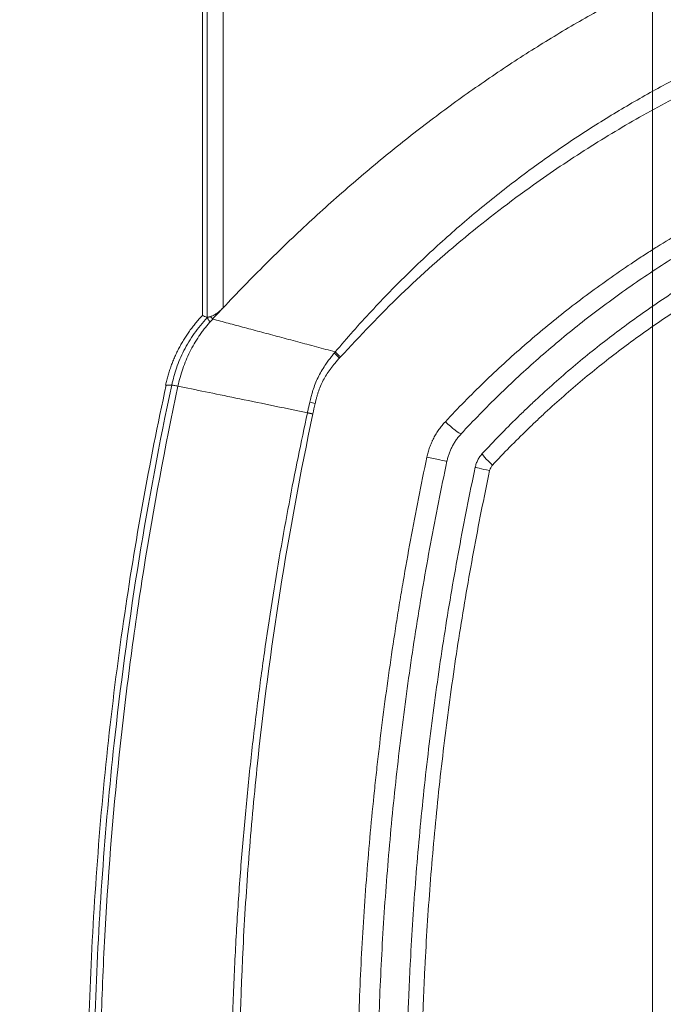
# Model space of a CAD drawing. Header units: millimetres. Extents: x 0 to 594, y 0 to 420.
# Tile 236 of 256: x 300.39 to 305.94, y 309.39 to 317.89. Entities that reach past the tile are written whole.
import ezdxf

# ---------------------------------------------------------------- set-up
doc = ezdxf.new("R2010")
doc.units = ezdxf.units.MM
doc.layers.add('1', color=7, linetype='Continuous', true_color=0xffffff)
doc.styles.add('Arial Unicode MS', font='txt')
doc.dimstyles.get("Standard").update_dxf_attribs({"dimtxt": 0.18, "dimasz": 0.18, "dimexe": 0.18, "dimexo": 0.0625, "dimgap": 0.09, "dimtad": 0, "dimtih": 1, "dimtoh": 1, "dimdec": 4, "dimzin": 0, "dimdsep": 46, "dimtxsty": 'Standard', "dimcen": 0.09, "dimadec": 0, "dimazin": 0, "dimtfac": 1, "dimtdec": 4, "dimtofl": 0, "dimtmove": 0, "dimatfit": 3, "dimfxl": 0, "dimtolj": 1, "dimtzin": 0, "dimarcsym": 0})

# ---------------------------------------------------------------- blocks, each defined once
blk = doc.blocks.new('_U0')
at = {"layer": '1', "color": 18, "lineweight": 13}
for p, q in [((147.6569, 304.1723), (147.6569, 390.192)), ((305.8469, 301.3923), (305.8469, 390.192)), ((147.6569, 388.192), (198.8518, 388.192)), ((305.8469, 388.192), (254.6521, 388.192))]:
    blk.add_line(p, q, dxfattribs=at)
at = {"layer": '1', "color": 18}
for points in [[(147.6569, 388.192), (151.1569, 389.1299), (151.1569, 387.2542)], [(305.8469, 388.192), (302.3469, 387.2542), (302.3469, 389.1299)]]:
    blk.add_solid(points, dxfattribs=at)
at = {"layer": '1', "color": 18, "linetype": 'Continuous', "lineweight": 13, "char_height": 3.5, "attachment_point": 7, "line_spacing_factor": 1.047437, "style": 'Arial Unicode MS'}
for s, insert in [('\\fArial Unicode MS|b0|i0;\\W1.0000;3.16', (200.5373, 385.5562)), ('\\fArial Unicode MS|b0|i0;\\W1.0000;LIFT POINT SPAN', (213.2036, 385.5562))]:
    blk.add_mtext(s, dxfattribs=dict(at, insert=insert))
blk = doc.blocks.new('_U8')
at = {"layer": '1', "color": 18, "lineweight": 13}
for p, q in [((305.8469, 341.6323), (287.0636, 341.6323)), ((289.0636, 341.6323), (289.0636, 254.0957)), ((305.8469, 301.3923), (287.0636, 301.3923)), ((289.0636, 254.0957), (284.0636, 254.0957))]:
    blk.add_line(p, q, dxfattribs=at)
at = {"layer": '1', "color": 18}
for points in [[(289.0636, 341.6323), (290.0014, 338.1323), (288.1258, 338.1323)], [(289.0636, 301.3923), (288.1258, 304.8923), (290.0014, 304.8923)]]:
    blk.add_solid(points, dxfattribs=at)
at = {"layer": '1', "color": 18, "linetype": 'Continuous', "lineweight": 13, "char_height": 3.5, "attachment_point": 7, "line_spacing_factor": 1.047437, "style": 'Arial Unicode MS'}
for s, insert in [('\\fArial Unicode MS|b0|i0;\\W1.0000;0.8', (259.842, 251.4599)), ('\\fArial Unicode MS|b0|i0;\\W1.0000;CTRS', (269.7891, 251.4599)), ('\\fArial Unicode MS|b0|i0;\\W1.0000;AFT LIFT POINTS', (259.842, 244.3979))]:
    blk.add_mtext(s, dxfattribs=dict(at, insert=insert))

msp = doc.modelspace()

# ---------------------------------------------------------------- linework, layer by layer
at = {"layer": '1', "color": 155, "linetype": 'Continuous', "lineweight": 13}
for p, q in [((302.004, 327.2294), (302.004, 315.3172)), ((301.9629, 327.2153), (301.9629, 315.3311)), ((302.141, 327.1474), (302.141, 315.3992))]:
    msp.add_line(p, q, dxfattribs=at)
for centre, major_axis, ratio, start_param, end_param in [((302.1875, 315.1483), (-0.1815, 0.1719), 0.1036, 0.118313, 0.617676), ((303.2169, 314.9497), (-0.1881, 0.1647), 0.146307, 1.041895, 1.310839), ((303.0088, 314.5588), (-0.2433, 0.0573), 0.005984, 1.059632, 1.268056), ((304.0876, 314.4132), (-0.1102, 0.1017), 0.109604, 1.416677, 2.992502), ((304.4887, 314.0394), (0.1102, -0.1018), 0.091908, 3.141593, 4.592234), ((303.929, 314.1061), (-0.1467, 0.0311), 0.015755, 1.376428, 2.953415), ((304.4643, 313.9922), (0.1467, -0.0311), 0.017393, 3.141593, 4.561146)]:
    msp.add_ellipse(centre, major_axis=major_axis, ratio=ratio, start_param=start_param, end_param=end_param, dxfattribs=at)
for points, knots in [([(306.7204, 318.6019), (306.5945, 318.5503), (306.3392, 318.4458), (305.9587, 318.269), (305.5745, 318.0741), (305.1883, 317.8591), (304.8008, 317.624), (304.413, 317.3683), (304.026, 317.0918), (303.6409, 316.7945), (303.2583, 316.4764), (302.8797, 316.1375), (302.5047, 315.779), (302.263, 315.5266), (302.141, 315.3992)], [0, 0, 0, 0, 0.072422, 0.146898, 0.223408, 0.301938, 0.382477, 0.465005, 0.549492, 0.635909, 0.724219, 0.814372, 0.906314, 1, 1, 1, 1]), ([(303.1098, 315.0193), (303.1609, 315.0791), (303.2627, 315.1981), (303.4202, 315.3712), (303.5801, 315.5393), (303.7427, 315.7021), (303.9077, 315.8598), (304.0748, 316.0122), (304.244, 316.1596), (304.4149, 316.3017), (304.5875, 316.4388), (304.7615, 316.5708), (304.9367, 316.6977), (305.1131, 316.8195), (305.2903, 316.9364), (305.4683, 317.0482), (305.6468, 317.1552), (305.8257, 317.2572), (306.0047, 317.3544), (306.1838, 317.4469), (306.3627, 317.5345), (306.5412, 317.6178), (306.6609, 317.6699), (306.7204, 317.6958)], [0, 0, 0, 0, 0.052179, 0.103937, 0.15527, 0.206176, 0.256649, 0.306685, 0.356275, 0.405411, 0.454087, 0.502295, 0.55003, 0.597286, 0.644056, 0.690331, 0.736107, 0.781379, 0.826142, 0.870392, 0.914123, 0.957328, 1, 1, 1, 1]), ([(306.7774, 317.563), (306.6927, 317.5257), (306.5224, 317.4507), (306.2695, 317.3293), (306.017, 317.2003), (305.6867, 317.02), (305.2829, 316.7786), (304.7666, 316.4308), (304.2246, 316.0143), (303.6657, 315.5207), (303.3254, 315.1579), (303.1541, 314.9752)], [0, 0, 0, 0, 0.061524, 0.123589, 0.186396, 0.250154, 0.374102, 0.499969, 0.66603, 0.831859, 1, 1, 1, 1]), ([(304.0596, 314.4169), (304.1681, 314.5333), (304.2793, 314.6465), (304.507, 314.8665), (304.6236, 314.9734), (304.862, 315.181), (304.9839, 315.2816), (305.233, 315.4768), (305.3602, 315.5713), (305.5552, 315.7083), (305.6209, 315.7532), (305.7204, 315.8194), (305.7537, 315.8413), (305.804, 315.8738), (305.8208, 315.8846), (305.8545, 315.9061), (305.8714, 315.9168), (306.0235, 316.0124), (306.1608, 316.0938), (306.4394, 316.2495), (306.5808, 316.3238), (306.76, 316.4122), (306.796, 316.4296), (306.8682, 316.4641), (306.9045, 316.4811), (307.0135, 316.5314), (307.0866, 316.564), (307.1601, 316.5957)], [0, 0, 0, 0, 0.125, 0.125, 0.25, 0.25, 0.375, 0.375, 0.5, 0.5, 0.5625, 0.5625, 0.59375, 0.59375, 0.609375, 0.609375, 0.625, 0.625, 0.75, 0.75, 0.875, 0.875, 0.90625, 0.90625, 0.9375, 0.9375, 1, 1, 1, 1]), ([(304.1949, 314.3108), (304.3012, 314.4259), (304.4101, 314.5376), (304.6327, 314.7547), (304.7465, 314.86), (304.9789, 315.0644), (305.0976, 315.1634), (305.3398, 315.3552), (305.4634, 315.4479), (305.7155, 315.6272), (305.8441, 315.7137), (306.1061, 315.8803), (306.2397, 315.9605), (306.4438, 316.0759), (306.5125, 316.1136), (306.6166, 316.1689), (306.6514, 316.1871), (306.7039, 316.2141), (306.7215, 316.2231), (306.7566, 316.2409), (306.9151, 316.3205), (307.0758, 316.3953), (307.2204, 316.4581)], [0, 0, 0, 0, 0.125, 0.125, 0.25, 0.25, 0.375, 0.375, 0.5, 0.5, 0.625, 0.625, 0.75, 0.75, 0.8125, 0.8125, 0.84375, 0.84375, 0.859375, 0.859375, 0.875, 1, 1, 1, 1]), ([(304.3785, 314.1412), (304.4768, 314.2475), (304.5776, 314.3513), (304.7069, 314.478), (304.7329, 314.5032), (304.7722, 314.5407), (304.7853, 314.5532), (304.8117, 314.578), (304.8776, 314.6399), (304.9444, 314.7006), (305.1062, 314.8442), (305.2161, 314.9369), (305.4399, 315.1165), (305.5539, 315.2034), (305.7857, 315.3715), (305.9036, 315.4526), (306.1435, 315.6091), (306.2654, 315.6845), (306.5134, 315.8294), (306.6394, 315.8989), (306.8955, 316.0321), (307.0256, 316.0958), (307.1578, 316.1564)], [0, 0, 0, 0, 0.125, 0.125, 0.15625, 0.15625, 0.171875, 0.171875, 0.1875, 0.25, 0.25, 0.375, 0.375, 0.5, 0.5, 0.625, 0.625, 0.75, 0.75, 0.875, 0.875, 1, 1, 1, 1]), ([(307.2204, 316.0201), (307.2202, 316.02), (307.2201, 316.02), (307.2199, 316.0199), (307.2195, 316.0197), (307.2186, 316.0193), (307.2168, 316.0185), (307.2132, 316.0168), (307.2061, 316.0136), (307.1918, 316.007), (307.1633, 315.9939), (307.1064, 315.9674), (306.9933, 315.9134), (306.8975, 315.8654), (306.7074, 315.7674), (306.5827, 315.6992), (306.3372, 315.557), (306.2164, 315.4831), (305.9788, 315.3295), (305.8619, 315.2499), (305.6321, 315.085), (305.5192, 314.9997), (305.2972, 314.8234), (305.1882, 314.7324), (305.0277, 314.5914), (304.9747, 314.5437), (304.9091, 314.4831), (304.896, 314.4709), (304.8699, 314.4465), (304.8569, 314.4343), (304.8179, 314.3974), (304.7921, 314.3726), (304.6638, 314.2482), (304.5637, 314.1461), (304.4662, 314.0415)], [0, 0, 0, 0, 0.000122, 0.000122, 0.000244, 0.000488, 0.000977, 0.001953, 0.003906, 0.007812, 0.015625, 0.03125, 0.0625, 0.125, 0.125, 0.25, 0.25, 0.375, 0.375, 0.5, 0.5, 0.625, 0.625, 0.75, 0.75, 0.8125, 0.8125, 0.828125, 0.828125, 0.84375, 0.84375, 0.875, 0.875, 1, 1, 1, 1]), ([(301.9623, 315.3337), (301.9623, 315.3335), (301.9662, 315.3314), (301.9875, 315.3234), (302.004, 315.3172)], [0, 0, 0, 0, 0.221124, 1, 1, 1, 1]), ([(302.141, 315.3992), (302.1367, 315.3947), (302.1324, 315.3902), (302.1235, 315.3816), (302.1191, 315.3775), (302.1099, 315.3694), (302.1053, 315.3656), (302.0994, 315.3609), (302.0982, 315.36), (302.0958, 315.3582), (302.0922, 315.3556), (302.0887, 315.353), (302.0816, 315.3482), (302.0768, 315.3452), (302.0698, 315.341), (302.0674, 315.3397), (302.0639, 315.3378), (302.0628, 315.3372), (302.0605, 315.336), (302.0594, 315.3354), (302.0537, 315.3326), (302.0494, 315.3306), (302.0411, 315.3272), (302.0372, 315.3257), (302.0335, 315.3244)], [0, 0, 0, 0, 0.125, 0.125, 0.25, 0.25, 0.375, 0.375, 0.40625, 0.40625, 0.4375, 0.5, 0.5, 0.625, 0.625, 0.6875, 0.6875, 0.71875, 0.71875, 0.75, 0.75, 0.875, 0.875, 1, 1, 1, 1]), ([(301.6986, 314.7325), (301.7109, 314.7821), (301.7365, 314.8845), (301.8021, 315.0343), (301.8893, 315.1829), (301.966, 315.2715), (302.0051, 315.3168)], [0, 0, 0, 0, 0.229028, 0.473482, 0.731418, 1, 1, 1, 1]), ([(302.0292, 315.2776), (302.0206, 315.2678), (302.012, 315.2579), (301.9995, 315.2429), (301.9954, 315.2378), (301.9873, 315.2277), (301.9752, 315.2123), (301.9635, 315.1966), (301.9482, 315.1754), (301.9408, 315.1647), (301.9189, 315.1323), (301.905, 315.1102), (301.8786, 315.0651), (301.8661, 315.0422), (301.8428, 314.9954), (301.8318, 314.9717), (301.8116, 314.9235), (301.8023, 314.8991), (301.7851, 314.8497), (301.7773, 314.8248), (301.7635, 314.7744), (301.7575, 314.7489), (301.7519, 314.7234)], [0, 0, 0, 0, 0.0625, 0.0625, 0.09375, 0.09375, 0.125, 0.1875, 0.1875, 0.25, 0.25, 0.375, 0.375, 0.5, 0.5, 0.625, 0.625, 0.75, 0.75, 0.875, 0.875, 1, 1, 1, 1]), ([(302.0334, 315.3244), (302.0299, 315.3231), (302.0266, 315.3221), (302.0221, 315.3207), (302.0207, 315.3203), (302.018, 315.3196), (302.0155, 315.319), (302.0133, 315.3185), (302.0112, 315.318), (302.0103, 315.3179), (302.0085, 315.3175), (302.0074, 315.3173), (302.0062, 315.3172), (302.0058, 315.3171), (302.0055, 315.3171), (302.0054, 315.3171), (302.0053, 315.3171)], [0, 0, 0, 0, 0.25, 0.25, 0.375, 0.375, 0.5, 0.625, 0.625, 0.75, 0.75, 0.875, 0.9375, 0.96875, 0.96875, 1, 1, 1, 1]), ([(302.0513, 315.3029), (302.0476, 315.3071), (302.0442, 315.311), (302.0382, 315.3182), (302.0356, 315.3215), (302.0334, 315.3244)], [0, 0, 0, 0, 0.5, 0.5, 1, 1, 1, 1]), ([(302.0516, 315.3028), (302.0958, 315.291), (302.1837, 315.2674), (302.3258, 315.2293), (302.4736, 315.1898), (302.6267, 315.1487), (302.7842, 315.1065), (302.9445, 315.0635), (303.0551, 315.0339), (303.1098, 315.0193)], [0, 0, 0, 0, 0.149374, 0.296912, 0.4424, 0.585658, 0.726463, 0.864627, 1, 1, 1, 1]), ([(302.8894, 314.5856), (302.8932, 314.6017), (302.9001, 314.6307), (302.9112, 314.6692), (302.9307, 314.7296), (302.965, 314.8133), (303.0203, 314.9044), (303.0679, 314.968), (303.0929, 314.9988), (303.1012, 315.009)], [0, 0, 0, 0, 0.103155, 0.186596, 0.250278, 0.500216, 0.75001, 0.917063, 1, 1, 1, 1]), ([(303.1453, 314.9654), (303.1409, 314.9605), (303.1324, 314.9509), (303.1202, 314.9368), (303.1063, 314.9203), (303.0908, 314.9014), (303.0675, 314.8716), (303.0406, 314.8337), (303.0117, 314.7861), (302.9871, 314.7361), (302.9701, 314.6929), (302.9583, 314.6575), (302.9503, 314.631), (302.9427, 314.6033), (302.9382, 314.5842), (302.9359, 314.5745)], [0, 0, 0, 0, 0.044318, 0.086035, 0.125152, 0.189436, 0.249983, 0.37944, 0.499912, 0.621853, 0.749854, 0.808752, 0.870045, 0.933781, 1, 1, 1, 1]), ([(301.6506, 314.7321), (301.5043, 314.0567), (301.2501, 312.6506), (301.021, 310.4944), (300.9697, 309.021), (300.9705, 308.2842)], [0, 0, 0, 0, 0.318633, 0.660331, 1, 1, 1, 1]), ([(301.022, 308.3233), (301.022, 308.3234), (301.022, 308.7006), (301.0427, 309.8262), (301.2015, 311.9844), (301.4867, 313.7401), (301.6985, 314.7325)], [0, 0, 0, 0, 0.000025, 0.176238, 0.526285, 1, 1, 1, 1]), ([(301.7519, 314.7234), (301.6402, 314.2003), (301.4926, 313.4086), (301.3566, 312.4763), (301.3062, 312.0753), (301.2744, 311.8077), (301.2594, 311.6738), (301.1887, 311.0035), (301.1358, 310.3311), (301.105, 309.6606), (301.0944, 309.3927), (301.0901, 309.2589), (301.0796, 308.8577), (301.0761, 308.5906), (301.0761, 308.3233)], [0, 0, 0, 0, 0.25, 0.375, 0.4375, 0.4375, 0.5, 0.5, 0.75, 0.8125, 0.8125, 0.875, 0.875, 1, 1, 1, 1]), ([(301.6985, 314.7325), (301.6902, 314.7327), (301.6736, 314.733), (301.6573, 314.7331), (301.6473, 314.7329), (301.6454, 314.7324), (301.6457, 314.7321), (301.6457, 314.7321)], [0, 0, 0, 0, 0.247211, 0.495389, 0.744377, 0.994011, 1, 1, 1, 1]), ([(301.6986, 314.7325), (301.7002, 314.7324), (301.7025, 314.7321), (301.7087, 314.7311), (301.7125, 314.7305), (301.7216, 314.729), (301.7268, 314.728), (301.7385, 314.7259), (301.7449, 314.7247), (301.7519, 314.7234)], [0, 0, 0, 0, 0.25, 0.25, 0.5, 0.5, 0.75, 0.75, 1, 1, 1, 1]), ([(301.7519, 314.7234), (301.9023, 314.6925), (302.2465, 314.6218), (302.6501, 314.5389), (302.8695, 314.4938)], [0, 0, 0, 0, 0.485596, 1, 1, 1, 1]), ([(302.8695, 314.4938), (302.872, 314.5056), (302.8767, 314.5275), (302.8832, 314.5581), (302.8875, 314.577), (302.8894, 314.5856)], [0, 0, 0, 0, 0.383927, 0.71729, 1, 1, 1, 1]), ([(302.2076, 308.3233), (302.2087, 308.5116), (302.211, 308.8834), (302.2275, 309.4336), (302.2528, 309.9687), (302.2869, 310.4886), (302.329, 310.9933), (302.3783, 311.4828), (302.4341, 311.9572), (302.4957, 312.4165), (302.5625, 312.8609), (302.6336, 313.2902), (302.7087, 313.7047), (302.7866, 314.1045), (302.8422, 314.3655), (302.8695, 314.4938)], [0, 0, 0, 0, 0.090864, 0.179391, 0.265542, 0.34933, 0.430775, 0.509897, 0.586712, 0.661238, 0.733491, 0.803484, 0.871229, 0.936732, 1, 1, 1, 1]), ([(302.9164, 314.4836), (302.8089, 313.9764), (302.7149, 313.4675), (302.5539, 312.4467), (302.4869, 311.9348), (302.4068, 311.1645), (302.3718, 310.7787), (302.3445, 310.3921), (302.328, 310.1342), (302.3206, 310.0051), (302.2878, 309.3593), (302.2751, 308.8413), (302.2758, 308.3233)], [0, 0, 0, 0, 0.25, 0.25, 0.5, 0.5, 0.625, 0.6875, 0.6875, 0.75, 0.75, 1, 1, 1, 1]), ([(303.9001, 314.1099), (303.9032, 314.1243), (303.9102, 314.1528), (303.9236, 314.1946), (303.9344, 314.2218), (303.9418, 314.2387), (303.9433, 314.242), (303.9464, 314.2487), (303.951, 314.2587), (303.9559, 314.2685), (303.9661, 314.2879), (303.9804, 314.3132), (304.0042, 314.3495), (304.0305, 314.3842), (304.0496, 314.4062), (304.0596, 314.4169)], [0, 0, 0, 0, 0.125, 0.25, 0.375, 0.375, 0.40625, 0.40625, 0.4375, 0.5, 0.5, 0.625, 0.75, 0.875, 1, 1, 1, 1]), ([(304.1949, 314.3108), (304.1873, 314.3026), (304.1727, 314.2856), (304.1526, 314.259), (304.1344, 314.2311), (304.1235, 314.2117), (304.1158, 314.1968), (304.1133, 314.1918), (304.1084, 314.1817), (304.1061, 314.1766), (304.0993, 314.1611), (304.091, 314.1401), (304.0808, 314.108), (304.0754, 314.0862), (304.073, 314.0751)], [0, 0, 0, 0, 0.125, 0.25, 0.375, 0.5, 0.5, 0.5625, 0.5625, 0.625, 0.625, 0.75, 0.875, 1, 1, 1, 1]), ([(304.3176, 314.0233), (304.3199, 314.0343), (304.323, 314.0451), (304.3286, 314.061), (304.3307, 314.0662), (304.3352, 314.0765), (304.3376, 314.0816), (304.3454, 314.0965), (304.3511, 314.106), (304.3639, 314.1242), (304.3709, 314.1329), (304.3785, 314.1412)], [0, 0, 0, 0, 0.25, 0.25, 0.375, 0.375, 0.5, 0.5, 0.75, 0.75, 1, 1, 1, 1]), ([(303.2969, 308.3233), (303.2968, 308.5663), (303.2999, 308.8091), (303.3124, 309.2944), (303.3218, 309.5369), (303.3469, 310.0216), (303.3626, 310.2638), (303.4004, 310.7478), (303.4224, 310.9896), (303.4539, 311.2917), (303.4604, 311.3521), (303.4737, 311.4729), (303.4944, 311.6539), (303.5168, 311.8348), (303.564, 312.1961), (303.5986, 312.4365), (303.6458, 312.7366), (303.6554, 312.7965), (303.6751, 312.9164), (303.7051, 313.0961), (303.7369, 313.2755), (303.8029, 313.6338), (303.8499, 313.8721), (303.9001, 314.1099)], [0, 0, 0, 0, 0.125, 0.125, 0.25, 0.25, 0.375, 0.375, 0.5, 0.5, 0.53125, 0.53125, 0.5625, 0.625, 0.625, 0.75, 0.75, 0.78125, 0.78125, 0.8125, 0.875, 0.875, 1, 1, 1, 1]), ([(304.073, 314.0751), (304.0228, 313.8381), (303.9287, 313.3634), (303.8472, 312.8874), (303.772, 312.4107), (303.703, 311.9334), (303.6466, 311.4547), (303.5963, 310.9754), (303.5743, 310.7354), (303.5366, 310.2548), (303.5209, 310.0141), (303.4957, 309.5322), (303.4862, 309.2908), (303.4735, 308.8076), (303.4704, 308.5656), (303.4704, 308.3233)], [0, 0, 0, 0, 0.125, 0.25, 0.25, 0.375, 0.5, 0.5, 0.625, 0.625, 0.75, 0.75, 0.875, 0.875, 1, 1, 1, 1]), ([(303.7204, 308.3233), (303.7204, 308.563), (303.7235, 308.8026), (303.7329, 309.162), (303.7368, 309.2817), (303.7439, 309.4613), (303.7464, 309.5212), (303.7519, 309.6409), (303.7666, 309.94), (303.7861, 310.2385), (303.8235, 310.7153), (303.8454, 310.9533), (303.8952, 311.4285), (303.9232, 311.6657), (303.9854, 312.1393), (304.0537, 312.6122), (304.1344, 313.0835), (304.2213, 313.554), (304.2679, 313.7888), (304.3176, 314.0233)], [0, 0, 0, 0, 0.125, 0.125, 0.1875, 0.1875, 0.21875, 0.21875, 0.25, 0.375, 0.375, 0.5, 0.5, 0.625, 0.625, 0.75, 0.875, 0.875, 1, 1, 1, 1]), ([(304.4417, 313.9944), (304.3923, 313.7611), (304.346, 313.5274), (304.2596, 313.0593), (304.2195, 312.8249), (304.1454, 312.3552), (304.1114, 312.12), (304.0497, 311.6487), (304.0219, 311.4127), (303.9724, 310.9399), (303.9507, 310.7031), (303.9135, 310.2287), (303.898, 309.9912), (303.8825, 309.6937), (303.8796, 309.6342), (303.8741, 309.5151), (303.8716, 309.4555), (303.8646, 309.2768), (303.8608, 309.1577), (303.8515, 308.8002), (303.8484, 308.5618), (303.8484, 308.3233)], [0, 0, 0, 0, 0.125, 0.125, 0.25, 0.25, 0.375, 0.375, 0.5, 0.5, 0.625, 0.625, 0.75, 0.75, 0.78125, 0.78125, 0.8125, 0.8125, 0.875, 0.875, 1, 1, 1, 1]), ([(304.4662, 314.0415), (304.4631, 314.0382), (304.4575, 314.0313), (304.4529, 314.0237), (304.4498, 314.0177), (304.4488, 314.0157), (304.447, 314.0116), (304.4461, 314.0095), (304.4438, 314.0031), (304.4426, 313.9988), (304.4417, 313.9944)], [0, 0, 0, 0, 0.25, 0.5, 0.5, 0.625, 0.625, 0.75, 0.75, 1, 1, 1, 1])]:
    msp.add_open_spline(points, degree=3, knots=knots, dxfattribs=at)
for points, degree in [([(301.9627, 315.3334), (301.7209, 315.0767), (301.6457, 314.7322)], 2), ([(302.141, 315.3992), (302.1111, 315.3671), (302.0813, 315.3351), (302.0514, 315.303)], 3), ([(302.004, 315.3172), (302.0044, 315.3172), (302.0049, 315.3171), (302.0055, 315.3171)], 3), ([(302.0518, 315.3026), (302.0442, 315.2943), (302.0367, 315.2859), (302.0292, 315.2776)], 3), ([(303.1012, 315.009), (303.1041, 315.0124), (303.1069, 315.0159), (303.1098, 315.0193)], 3), ([(303.1541, 314.9752), (303.1511, 314.9719), (303.1482, 314.9687), (303.1453, 314.9654)], 3), ([(302.9359, 314.5745), (302.929, 314.5443), (302.9228, 314.5139), (302.9164, 314.4836)], 3)]:
    msp.add_open_spline(points, degree=degree, dxfattribs=at)
for points, weights in [([(303.1541, 314.9752), (303.1302, 314.9979), (303.1098, 315.0193)], [1, 0.990833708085, 1]), ([(302.8695, 314.4938), (302.8919, 314.4889), (302.9164, 314.4836)], [0.999999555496, 0.994523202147, 0.999999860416])]:
    msp.add_rational_spline(points, weights, degree=2, dxfattribs=at)

# ---------------------------------------------------------------- dimensions: what is measured, and where the dimension line sits
at = {"layer": '1', "color": 18, "linetype": 'Continuous', "lineweight": 13}
dim = msp.add_linear_dim(base=(305.8469, 388.192), p1=(147.6569, 304.1723), p2=(305.8469, 301.3923), text=' <> \\fArial Unicode MS|b0|i0;\\C18;{\\H1.00x;\\fArial Unicode MS|b0|i0;LIFT POINT SPAN\\fArial Unicode MS|b0|i0;}\\C18;', dimstyle='Standard', override={"dimtxt": 3.5, "dimasz": 3.5, "dimexe": 2, "dimexo": 0, "dimgap": 1.5, "dimtih": 1, "dimtoh": 1, "dimdec": 2, "dimlfac": 0.02, "dimdsep": 46, "dimlunit": 2, "dimtxsty": 'Arial Unicode MS', "dimsah": 1, "dimse1": 0, "dimse2": 0, "dimsd1": 0, "dimsd2": 0, "dimclrd": 18, "dimclre": 18, "dimclrt": 18, "dimtol": 0, "dimtm": -0.1, "dimtfac": 1, "dimtdec": 2, "dimtofl": 1, "dimtmove": 0, "dimlwd": 13, "dimlwe": 13}, dxfattribs=at)
dim.commit()
dim.dimension.update_dxf_attribs({"geometry": '_U0', "text_midpoint": (226.7519, 388.192), "dimtype": 160})
dim = msp.add_linear_dim(base=(289.0636, 301.3923), p1=(305.8469, 341.6323), p2=(305.8469, 301.3923), angle=90, text=' <> \\fArial Unicode MS|b0|i0;\\C18;{\\H1.00x;\\fArial Unicode MS|b0|i0;CTRS\\fArial Unicode MS|b0|i0;}\\C18;\\P\\fArial Unicode MS|b0|i0;\\C18;{\\H1.00x;\\fArial Unicode MS|b0|i0;AFT LIFT POINTS\\fArial Unicode MS|b0|i0;}\\C18;', dimstyle='Standard', override={"dimtxt": 3.5, "dimasz": 3.5, "dimexe": 2, "dimexo": 0, "dimgap": 1.5, "dimtih": 1, "dimtoh": 1, "dimdec": 1, "dimlfac": 0.02, "dimdsep": 46, "dimlunit": 2, "dimtxsty": 'Arial Unicode MS', "dimsah": 1, "dimse1": 0, "dimse2": 0, "dimsd1": 0, "dimsd2": 0, "dimclrd": 18, "dimclre": 18, "dimclrt": 18, "dimtol": 0, "dimtm": -0.1, "dimtfac": 1, "dimtdec": 2, "dimtofl": 1, "dimtmove": 1, "dimlwd": 13, "dimlwe": 13}, dxfattribs=at)
dim.commit()
dim.dimension.update_dxf_attribs({"geometry": '_U8', "text_midpoint": (279.4955, 250.5874), "dimtype": 160})

doc.saveas('drawing.dxf')
